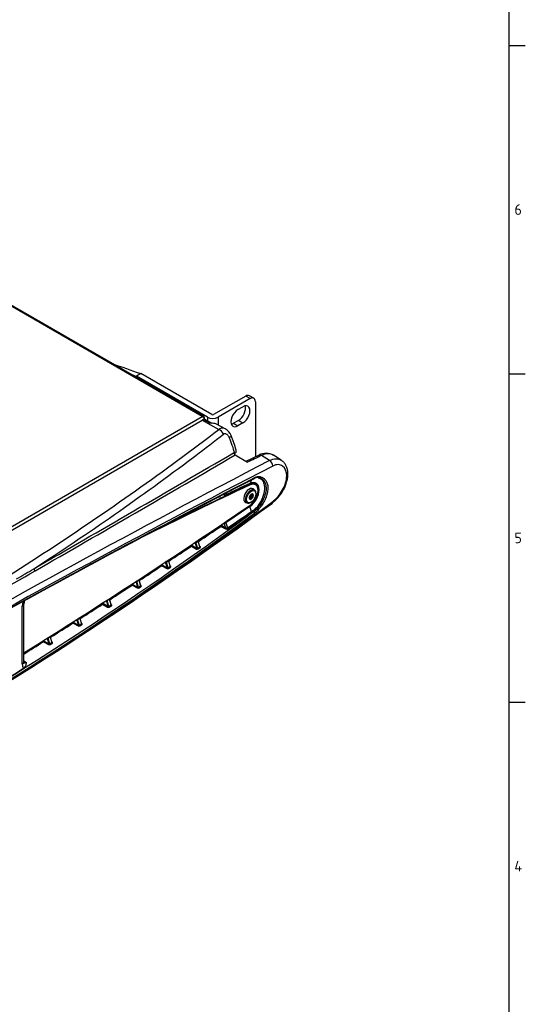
# Model space of a CAD drawing. Header units: millimetres. Extents: x 0 to 1188, y 0 to 840.
# Tile 20 of 21: x 1046 to 1188, y 289 to 566. Entities that reach past the tile are written whole.
import ezdxf

# ---------------------------------------------------------------- set-up
doc = ezdxf.new("R2010")
doc.units = ezdxf.units.MM
doc.layers.add('Bordo', color=7, linetype='Continuous')
doc.layers.add('DV4_Bordo', color=7, linetype='Continuous')

# ---------------------------------------------------------------- blocks, each defined once
blk = doc.blocks.new('SE3')
at = {"layer": 'DV4_Bordo', "color": 7}
for p, q in [((1097.76, 454.65), (929.92, 551.55)), ((1111.18, 459.65), (1109.94, 460.36)), ((883.39, 330.88), (1097.76, 454.65)), ((1099.2, 454.45), (1099.2, 453.37)), ((1102.17, 454.45), (1102.17, 452.28)), ((1097.75, 453.59), (1102.39, 451)), ((1106.52, 452.73), (1107.76, 452.02)), ((1107.91, 453.53), (1109.15, 452.82)), ((1095.17, 443.11), (1095.91, 443.67)), ((1116.67, 442.27), (1114.42, 443.67)), ((1111.05, 435.46), (1110.79, 435.61)), ((1111.18, 435.39), (1111.05, 435.46)), ((1111.58, 436.76), (1111.15, 435.82)), ((1104.6, 433.14), (1104.36, 432.6)), ((1111.26, 432.19), (1111.81, 431.87)), ((1111.41, 432.58), (1111.96, 432.26)), ((1111.69, 432.81), (1111.81, 432.75)), ((1111.13, 429.32), (1104.36, 424.75)), ((1110.91, 431.71), (1110.95, 431.68)), ((1111.08, 431.58), (1111.3, 431.45)), ((1111.61, 427.92), (1111.13, 429.32)), ((1095.95, 428.46), (1096.05, 428.68)), ((1096.65, 428.99), (1096.54, 428.75)), ((1110.59, 427.23), (1111.61, 427.92)), ((1102.99, 423.73), (1104.23, 423.03)), ((1104.34, 423.24), (1103.1, 423.94)), ((1103.9, 424.63), (1103.8, 424.68)), ((1104.34, 423.24), (1103.9, 424.63)), ((1104.36, 424.75), (1104.83, 423.31)), ((1094.68, 418.15), (1096.09, 417.36)), ((1096.2, 417.58), (1094.8, 418.37)), ((1095.53, 419.17), (1095.75, 419.01)), ((1095.95, 419.16), (1095.74, 419.31)), ((1095.75, 419.01), (1096.2, 417.58)), ((1096.47, 417.53), (1095.95, 419.16)), ((1096.34, 419.71), (1096.54, 419.55)), ((1096.54, 419.56), (1097.03, 417.9)), ((1097.14, 418.07), (1097.03, 418.14)), ((1086.38, 412.65), (1087.78, 411.85)), ((1087.89, 412.07), (1086.49, 412.86)), ((1087.22, 413.67), (1087.45, 413.51)), ((1087.65, 413.66), (1087.44, 413.81)), ((1087.45, 413.51), (1087.89, 412.07)), ((1088.16, 412.02), (1087.65, 413.66)), ((1088.04, 414.21), (1088.24, 414.04)), ((1088.25, 414.05), (1088.72, 412.39)), ((1088.83, 412.55), (1088.73, 412.62)), ((1078.06, 407.2), (1079.47, 406.41)), ((1079.58, 406.63), (1078.18, 407.42)), ((1078.96, 408.2), (1079.14, 408.07)), ((1079.14, 408.07), (1079.58, 406.63)), ((1079.35, 408.22), (1079.18, 408.34)), ((1079.85, 406.57), (1079.35, 408.22)), ((1079.77, 408.74), (1079.94, 408.6)), ((1079.94, 408.6), (1080.41, 406.94)), ((1080.52, 407.1), (1080.42, 407.17)), ((1069.75, 401.83), (1071.15, 401.04)), ((1071.27, 401.25), (1069.86, 402.04)), ((1070.67, 402.82), (1070.84, 402.7)), ((1070.84, 402.7), (1071.27, 401.25)), ((1071.04, 402.85), (1070.89, 402.96)), ((1071.53, 401.2), (1071.04, 402.85)), ((1071.64, 403.23), (1072.09, 401.56)), ((1072.2, 401.72), (1072.1, 401.78)), ((1047.18, 384.96), (1047.18, 401.25)), ((1061.43, 396.52), (1062.83, 395.73)), ((1062.95, 395.94), (1061.54, 396.73)), ((1062.34, 397.53), (1062.53, 397.39)), ((1062.53, 397.39), (1062.95, 395.94)), ((1062.73, 397.54), (1062.56, 397.67)), ((1063.21, 395.88), (1062.73, 397.54)), ((1063.15, 398.05), (1063.32, 397.91)), ((1063.33, 397.92), (1063.77, 396.24)), ((1063.88, 396.4), (1063.79, 396.46)), ((1053.1, 391.28), (1054.51, 390.48)), ((1054.62, 390.7), (1053.22, 391.49)), ((1054.05, 392.27), (1054.21, 392.16)), ((1054.21, 392.16), (1054.62, 390.7)), ((1054.42, 392.3), (1054.27, 392.41)), ((1054.89, 390.64), (1054.42, 392.3)), ((1054.86, 392.79), (1055.01, 392.67)), ((1055.01, 392.67), (1055.45, 390.99)), ((1055.56, 391.15), (1055.47, 391.21)), ((1047.59, 385.94), (1048.32, 385.49))]:
    blk.add_line(p, q, dxfattribs=at)
at = {"layer": 'DV4_Bordo', "color": 7, "linetype": 'Continuous'}
for p, q in [((1098.15, 454.68), (930.3, 551.59)), ((1080.47, 466.68), (1079.24, 465.97)), ((1099.2, 454.45), (1079.24, 465.97)), ((1100.44, 455.16), (1080.47, 466.68)), ((1109.94, 460.36), (1100.93, 455.16)), ((1112.23, 459.75), (1110.99, 460.46)), ((1111.18, 459.65), (1102.17, 454.45)), ((1107.76, 456.59), (1109.15, 457.39)), ((1112.66, 458.79), (1112.66, 443.27)), ((1098.31, 454.33), (1098.31, 453.7)), ((884.79, 330.63), (1097.75, 453.59)), ((1100.25, 452.77), (1098.49, 453.78)), ((1104.19, 451.15), (1101.74, 452.51)), ((1107.91, 453.53), (1106.52, 452.73)), ((1109.15, 452.82), (1107.76, 452.02)), ((1106.73, 444.09), (1106.89, 444.21)), ((1107, 443.82), (1110.42, 441.77)), ((1113.7, 443.76), (1110.01, 442.02)), ((1119.95, 442.33), (1117.76, 443.73)), ((1104.29, 432.52), (1111.07, 435.74)), ((1112.57, 435.51), (1112.08, 435.8)), ((1112.7, 435.44), (1112.57, 435.51)), ((1102.55, 432.07), (1102.74, 431.97)), ((1103.7, 432.67), (1103.97, 432.53)), ((1111.81, 432.56), (1111.54, 432.72)), ((1111.87, 434.29), (1112.4, 433.99)), ((1112.84, 433.02), (1112.84, 432.85)), ((1110.3, 430.35), (1109.77, 430.65)), ((1110.91, 431.76), (1111.01, 431.7)), ((1111.05, 431.94), (1111.6, 431.63)), ((1111.5, 430.54), (1111.35, 430.45)), ((1095.72, 428.51), (1095.88, 428.45)), ((1095.95, 428.46), (1095.95, 428.46)), ((1096.54, 428.74), (1096.54, 428.75)), ((1096.6, 428.81), (1096.68, 429.01)), ((1095.95, 419.16), (1095.95, 419.16)), ((1096.61, 419.59), (1096.41, 419.75)), ((1096.54, 419.56), (1096.54, 419.55)), ((1097.06, 418.03), (1096.61, 419.59)), ((1087.65, 413.66), (1087.65, 413.66)), ((1088.31, 414.08), (1088.1, 414.25)), ((1088.25, 414.05), (1088.24, 414.04)), ((1088.76, 412.52), (1088.31, 414.08)), ((1079.35, 408.22), (1079.35, 408.22)), ((1080.01, 408.63), (1079.83, 408.78)), ((1079.94, 408.6), (1079.94, 408.6)), ((1080.45, 407.07), (1080.01, 408.63)), ((1047.59, 385.54), (1047.59, 401.82)), ((1071.04, 402.85), (1071.04, 402.85)), ((1071.7, 403.26), (1071.55, 403.38)), ((1071.64, 403.23), (1071.63, 403.22)), ((1072.13, 401.68), (1071.7, 403.25)), ((1062.73, 397.54), (1062.73, 397.54)), ((1063.39, 397.94), (1063.22, 398.09)), ((1063.33, 397.92), (1063.32, 397.91)), ((1063.81, 396.37), (1063.39, 397.94)), ((1054.42, 392.3), (1054.42, 392.3)), ((1055.08, 392.7), (1054.92, 392.83)), ((1055.01, 392.67), (1055.01, 392.67)), ((1055.49, 391.12), (1055.08, 392.7))]:
    blk.add_line(p, q, dxfattribs=at)
for centre, radius, start, end in [((1100.06, 451.42), 1.37, 85.4332, 100.8657), ((1099.06, 433.1), 19.69, 83.4255, 87.8416), ((1102.46, 447.99), 3.59, 20.427, 61.2334), ((1074.91, 435.98), 33.65, 15.8685, 23.2288), ((1107.6, 444.73), 1.09, 195.7035, 236.5401), ((1115.67, 440.26), 4.02, 58.6672, 119.4515), ((2211.8, -1706.71), 2409.34, 117.15175, 121.92509), ((1113.4, 434.82), 2.62, 82.5954, 118.0826), ((1104.14, 432.83), 0.35, 241.5504, 295.5853), ((1117.08, 429.8), 6.49, 156.95, 160.6379), ((1111.72, 432.08), 0.67, 140.4298, 156.8576), ((411.2, 1391.5), 1192.76, 300.01634, 306.30639), ((1111.54, 431.71), 0.632, 157.8186, 177.6303), ((1111.68, 431.74), 0.142, 237.0004, 322.8632), ((1111.65, 431.77), 0.186, 322.1317, 32.9672), ((1097.97, 416.19), 3.59, 124.1189, 128.153), ((1097, 417.99), 0.075, 33.8566, 34.1271), ((1089.55, 410.83), 3.41, 123.8073, 128.0655), ((1088.69, 412.47), 0.0765, 34.203, 34.5344), ((1081.14, 405.52), 3.24, 123.4948, 127.978), ((1080.38, 407.02), 0.078, 34.5234, 34.9172), ((1050.41, 401.67), 2.83, 156.5161, 176.844), ((1072.73, 400.26), 3.09, 123.1814, 127.8903), ((1072.07, 401.64), 0.0795, 34.8175, 35.2746), ((1064.33, 395.06), 2.95, 122.867, 127.8026), ((1055.94, 389.92), 2.82, 122.5518, 127.7148)]:
    blk.add_arc(centre, radius, start, end, dxfattribs=at)
at = {"layer": 'DV4_Bordo', "color": 7}
for centre, radius, start, end in [((772.46, 870), 535.15, 307.1865, 308.2444), ((1072.49, 434.72), 35.69, 15.4237, 23.0531), ((-3780.08, 8791.22), 9672.02, 299.961998, 300.346886), ((627.46, 1064.73), 777.93, 302.93202, 306.95862), ((-4683.26, 10366.34), 11488.41, 299.941631, 300.265607), ((2491.27, -2201.3), 2979.59, 117.47351, 119.87334), ((2407.69, -2055.34), 2809.74, 117.33271, 119.87569), ((1113.68, 435.1), 2.59, 81.5855, 119.5624), ((2262.97, -1800.61), 2516.4, 117.20827, 121.77971), ((429.3, 1362.63), 1158.5, 299.97459, 306.44948), ((1108.75, 433.17), 5.96, 302.9761, 325.5427), ((1108.05, 433.75), 7.19, 305.23, 324.8556), ((1107.17, 434.4), 8.71, 307.1859, 324.5143), ((461.75, 1309.28), 1095.91, 293.57683, 306.42317), ((459.04, 1313.94), 1100.75, 293.69104, 306.30896), ((405.51, 1458.21), 1249.42, 304.04937, 304.36931), ((1118.85, 417.28), 12.87, 122.2025, 124.2247), ((1125.14, 408.86), 23, 124.2392, 125.3327), ((1104.44, 426.1), 2.78, 231.4572, 238.49), ((1104.39, 426.07), 2.48, 233.6336, 238.6728), ((1104.05, 423.26), 0.289, 307.7434, 357.3161), ((1105.41, 423.51), 0.613, 199.1257, 236.379), ((1096.13, 420.51), 2.76, 230.1055, 238.4241), ((1096.08, 420.48), 2.47, 232.2267, 238.6061), ((1096.33, 417.82), 0.517, 242.2109, 299.9077), ((1087.81, 414.98), 2.74, 229.8657, 238.3579), ((1087.77, 414.95), 2.45, 231.9628, 238.5391), ((-600.61, 3300.3), 3327.74, 298.81814, 299.75267), ((497.66, 1341.83), 1081.87, 300.42407, 300.72278), ((1088.02, 412.31), 0.52, 242.1555, 299.5088), ((1079.5, 409.52), 2.73, 230.9515, 238.2914), ((1079.45, 409.5), 2.44, 233.1602, 238.4718), ((1079.71, 406.87), 0.523, 242.1001, 299.1081), ((1071.17, 404.13), 2.71, 230.6344, 238.2245), ((1071.13, 404.11), 2.42, 232.9386, 238.4041), ((1087.79, 423.08), 25.6, 230.4531, 230.8578), ((1071.4, 401.5), 0.526, 242.0448, 298.7058), ((1062.85, 398.81), 2.69, 229.9235, 238.1574), ((1062.81, 398.78), 2.41, 232.1562, 238.3363), ((1063.08, 396.19), 0.529, 241.9895, 298.3018), ((1054.52, 393.55), 2.68, 230.5786, 238.0901), ((1054.48, 393.53), 2.39, 232.8768, 238.2681), ((1054.76, 390.95), 0.532, 241.9331, 297.8972)]:
    blk.add_arc(centre, radius, start, end, dxfattribs=at)
at = {"layer": 'DV4_Bordo', "color": 7, "linetype": 'Continuous'}
for centre, major_axis, ratio, start_param, end_param in [((1009.36, 910.4), (251.65, -435.87), 0.57735, -0.607432, -0.584224), ((1008.12, 909.68), (251.65, -435.87), 0.57735, -0.588759, -0.584224), ((1109.94, 458.65), (-1.05, -1.82), 0.57735, 3.141593, 3.926991), ((1111.18, 457.93), (-1.05, -1.82), 0.57735, 2.356194, 3.926991), ((1107.91, 455.82), (-1.4, -2.42), 0.57735, 0.785398, 2.683831), ((1109.15, 455.1), (-1.4, -2.42), 0.57735, 0.785398, 3.926991), ((1097.76, 454.02), (-0.385, -0.667), 0.57735, 2.356194, 3.926991), ((1097.76, 454.02), (-0.385, 0.667), 0.57735, 4.073514, 5.497787), ((1100.68, 455.3), (2.1, 0), 0.57735, 3.926991, 5.497787), ((1100.68, 455.3), (0.35, 0), 0.57735, 3.926991, 5.497787), ((1107.76, 454.3), (1.4, 2.42), 0.57735, 0.785398, 3.926991), ((1097.75, 450.73), (1.75, 3.03), 0.577702, 0.646422, 0.78616), ((1100.01, 449.47), (-1.75, -3.03), 0.57461, 3.149378, 3.373879), ((1106.52, 455.02), (1.4, 2.42), 0.57735, 3.599355, 3.926991), ((1003.7, -954.67), (816.78, 1414.71), 0.57735, 0.692221, 0.718738), ((1003.58, -954.6), (816.78, 1414.71), 0.57735, 0.692221, 0.714782), ((1003.58, -954.6), (816.78, 1414.71), 0.57735, 0.692221, 0.714782), ((1110.82, 432.48), (-1.75, -3.03), 0.57735, 3.141593, 3.833813), ((1110.82, 432.48), (-1.75, -3.03), 0.57735, 3.141593, 3.833813), ((1110.95, 432.41), (-1.75, -3.03), 0.57735, 0.878557, 3.833813), ((1110.33, 432.77), (-1.75, -3.03), 0.57735, 3.141593, 3.383084), ((1110.33, 432.76), (-1.88, -3.26), 0.57735, 2.754681, 3.141593), ((1110.66, 432.57), (-1.88, -3.26), 0.57735, 3.141593, 3.176126), ((1110.95, 432.41), (1.1, 1.91), 0.57735, 0, 3.437349), ((1111.35, 432.17), (-1.05, -1.82), 0.57735, 2.356194, 6.283185), ((1111.5, 432.08), (-0.42, -0.727), 0.57735, 4.45059, 5.497787), ((1111.5, 432.08), (0.42, 0.727), 0.57735, 0.261799, 1.308997), ((1110.82, 432.47), (1.05, 1.82), 0.57735, 0, 0.444582), ((1111.5, 432.08), (-0.42, -0.727), 0.57735, 2.356194, 3.403392), ((1111.5, 432.08), (0.42, 0.727), 0.57735, 4.45059, 5.497787), ((1110.82, 432.48), (-1.1, -1.91), 0.57735, 2.818254, 3.085444), ((1110.95, 432.41), (1.1, 1.91), 0.57735, 5.959846, 6.283185), ((1003.72, 1695.68), (-816.78, -1414.71), 0.57735, 0.82338, 0.878557), ((1110.82, 432.47), (1.05, 1.82), 0.57735, 2.774743, 3.141593), ((1110.82, 432.48), (-1.1, -1.91), 0.57735, 0.056149, 0.295756), ((1111.35, 432.17), (-1.05, -1.82), 0.57735, 0, 0.785398), ((1111.5, 432.08), (0.42, 0.727), 0.57735, 2.356194, 3.403392), ((1111.5, 432.08), (-0.42, -0.727), 0.57735, 0.261799, 1.308997), ((1116.55, 431.44), (-0.83, 1.13), 0.548748, 3.153186, 3.192388), ((1007.67, 1704.47), (-823.31, -1426.01), 0.57735, 0.751151, 0.819645)]:
    blk.add_ellipse(centre, major_axis=major_axis, ratio=ratio, start_param=start_param, end_param=end_param, dxfattribs=at)
at = {"layer": 'DV4_Bordo', "color": 7}
for centre, major_axis, ratio, start_param, end_param in [((1111.99, 442.79), (-100.26, 58.77), 0.021221, -1.436445, -1.419361), ((1102.36, 449.3), (1.28, -1.66), 0.651585, 1.324273, 2.25604), ((1103.9, 448.43), (-1.93, -0.82), 0.199635, 2.310961, 3.139578), ((1001.46, -1052.81), (880.14, 1524.37), 0.577353, 0.694545, 0.697769), ((1114.3, 442.5), (0.6, -1.27), 0.627366, 2.371051, 3.141888), ((1113.94, 437.33), (-3.73, -6.45), 0.57735, 3.116897, 3.83611), ((1116.55, 441.1), (0.65, -1.24), 0.651651, 0.941326, 2.344856), ((1113.8, 437.76), (0.059, 0.345), 0.789854, 3.11771, 4.547261), ((1005.46, -962.59), (822.39, 1424.42), 0.577351, 0.694407, 0.700265), ((1110.92, 436.06), (-0.149, 0.317), 0.627426, 3.142011, 3.627757), ((1110.89, 432.43), (-1.99, -3.46), 0.57735, 0.870753, 3.835995), ((1112.15, 437.45), (-0.161, 0.311), 0.651573, 3.106681, 4.08471), ((1110.66, 432.57), (-1.88, -3.26), 0.57735, 2.609395, 3.141593), ((1113.67, 437.07), (-0.059, -0.345), 0.799599, 3.117203, 4.076537), ((1104.14, 432.83), (0.167, 0.308), 0.555195, 2.290885, 3.141593), ((1104.14, 432.83), (-0.321, 0.14), 0.704926, 1.079066, 2.605031), ((1104.14, 432.83), (-0.151, 0.316), 0.624354, 3.141593, 3.624276), ((1110.91, 429.37), (-0.196, 0.29), 0.526029, 4.236871, 5.078798), ((1113.85, 429.72), (-0.287, 0.201), 0.125374, 0.969834, 1.933693), ((1114, 429.51), (-0.283, 0.206), 0.117834, 3.647431, 5.077727), ((1116.55, 431.44), (-0.83, 1.13), 0.548748, 3.192388, 3.732797), ((587.13, 1935.62), (-141.22, -1696.77), 0.738014, 0.535643, 0.54067), ((1110.82, 427.19), (-0.198, 0.289), 0.524039, 1.092487, 2.288042), ((1111.84, 427.88), (-0.197, 0.289), 0.525082, 1.093946, 2.207044), ((1112.21, 428.12), (-0.186, 0.297), 0.507626, 1.11174, 2.182338), ((1112.18, 427.63), (-0.208, 0.281), 0.545173, 3.7349, 5.283177), ((1004.42, 1706.36), (-823.25, -1425.91), 0.577351, 0.864694, 0.870159), ((1102.98, 423.86), (0.086, 0.152), 0.542593, 4.006115, 5.541228), ((1104.14, 424.79), (-0.333, -0.107), 0.378041, 0.659994, 2.185885), ((1104.14, 424.79), (0.165, 0.309), 0.558628, 1.977624, 2.387881), ((1104.14, 424.79), (-0.196, 0.29), 0.526029, 4.236871, 4.986709), ((1004.42, 1706.36), (-823.25, -1425.91), 0.577351, 0.857546, 0.863004), ((1094.68, 418.29), (-0.086, -0.152), 0.54254, 0.857568, 2.39268), ((1096.08, 417.5), (-0.086, -0.152), 0.542541, 0.857607, 2.39268), ((1096.58, 417.51), (-0.097, 0.146), 0.530695, 1.098451, 2.294001), ((1097.14, 417.88), (-0.097, 0.146), 0.530395, 1.098245, 2.293796), ((1097.13, 418.21), (0.096, 0.147), 0.579546, 3.369663, 4.036506), ((1004.42, 1706.36), (-823.25, -1425.91), 0.57735, 0.850399, 0.855848), ((1086.37, 412.78), (0.086, 0.152), 0.54249, 3.992205, 5.527318), ((1050.84, 411.81), (-0.35, 0.606), 0.620123, 1.243851, 2.32077), ((1087.77, 411.99), (0.086, 0.152), 0.54249, 3.992244, 5.527317), ((1088.27, 412), (-0.096, 0.146), 0.535122, 1.101526, 2.297076), ((1088.83, 412.37), (-0.096, 0.146), 0.534824, 1.101317, 2.296868), ((1088.82, 412.69), (0.096, 0.147), 0.579805, 3.370788, 4.029346), ((1004.42, 1706.36), (-823.25, -1425.91), 0.57735, 0.843251, 0.848692), ((1078.06, 407.34), (0.086, 0.152), 0.542441, 3.985251, 5.520363), ((1080.51, 407.24), (0.096, 0.147), 0.580063, 3.371972, 4.022185), ((1079.46, 406.55), (0.086, 0.152), 0.542442, 3.98529, 5.520363), ((1079.96, 406.55), (-0.095, 0.147), 0.539521, 1.104647, 2.300197), ((1080.52, 406.92), (-0.096, 0.147), 0.539225, 1.104435, 2.299985), ((1049.25, 402.45), (-1.46, -2.54), 0.57735, 4.981008, 5.497787), ((1046.19, 401.82), (-1.4, 0), 0.57735, 2.356194, 3.137034), ((1004.42, 1706.36), (-823.25, -1425.91), 0.57735, 0.836103, 0.841536), ((1069.74, 401.97), (0.086, 0.152), 0.542394, 3.978296, 5.513409), ((1072.21, 401.54), (-0.095, 0.147), 0.543598, 1.107599, 2.30315), ((1072.2, 401.86), (0.096, 0.147), 0.580321, 3.373215, 4.015022), ((1071.15, 401.17), (0.086, 0.152), 0.542394, 3.978335, 5.513408), ((1071.65, 401.18), (-0.095, 0.147), 0.543892, 1.107815, 2.303365), ((1004.42, 1706.36), (-823.25, -1425.91), 0.57735, 0.828955, 0.83438), ((1061.42, 396.66), (0.086, 0.152), 0.542348, 3.971342, 5.506455), ((1063.89, 396.22), (-0.094, 0.148), 0.547944, 1.110811, 2.306361), ((1063.88, 396.54), (0.096, 0.147), 0.580579, 3.374515, 4.007857), ((1062.83, 395.86), (0.086, 0.152), 0.542349, 3.971381, 5.506454), ((1063.33, 395.86), (-0.094, 0.148), 0.548236, 1.111029, 2.30658), ((1004.42, 1706.36), (-823.25, -1425.92), 0.57735, 0.82248, 0.827223), ((1053.1, 391.42), (-0.086, -0.152), 0.542305, 0.822795, 2.357908), ((1054.51, 390.62), (-0.086, -0.152), 0.542305, 0.822834, 2.357908), ((1055, 390.62), (0.093, -0.148), 0.552552, 4.255884, 5.451435), ((1055.57, 390.97), (0.093, -0.148), 0.552262, 4.255662, 5.451213), ((1055.56, 391.29), (0.096, 0.147), 0.580837, 3.375983, 4.000691), ((1046.19, 385.54), (-1.4, 0), 0.57735, 2.356194, 3.141593), ((1049.25, 386.16), (-1.46, -2.54), 0.57735, 5.497787, 6.096513), ((1048.28, 386.72), (0.76, 1.32), 0.57735, 3.235469, 3.962742)]:
    blk.add_ellipse(centre, major_axis=major_axis, ratio=ratio, start_param=start_param, end_param=end_param, dxfattribs=at)
at = {"layer": 'DV4_Bordo', "color": 7, "linetype": 'Continuous'}
blk.add_ellipse((1111.5, 432.08), major_axis=(0.94, 1.64), ratio=0.57735, dxfattribs=at)
for points, knots in [([(1098.1, 453.76), (1098.19, 453.8), (1098.27, 453.81), (1098.41, 453.81), (1098.46, 453.79), (1098.51, 453.77)], [0, 0, 0, 0, 0.575397, 0.575397, 1, 1, 1, 1]), ([(1106.89, 444.21), (1106.98, 444.27), (1107.05, 444.34), (1107.17, 444.49), (1107.21, 444.56), (1107.28, 444.72), (1107.3, 444.8), (1107.32, 444.96), (1107.31, 445.04), (1107.29, 445.14), (1107.29, 445.16), (1107.28, 445.17)], [0, 0, 0, 0, 0.23791, 0.23791, 0.47582, 0.47582, 0.71373, 0.71373, 0.95164, 0.95164, 1, 1, 1, 1]), ([(1117.38, 430.33), (1117.61, 430.5), (1118.08, 430.85), (1118.86, 431.63), (1119.63, 432.56), (1120.33, 433.59), (1120.92, 434.69), (1121.38, 435.83), (1121.7, 436.99), (1121.84, 438.14), (1121.8, 439.25), (1121.57, 440.25), (1121.18, 441.09), (1120.64, 441.82), (1120.21, 442.14), (1119.95, 442.34)], [0, 0, 0, 0, 0.05792, 0.138109, 0.216946, 0.296591, 0.376081, 0.456796, 0.537749, 0.620224, 0.702236, 0.784789, 0.856517, 0.92596, 1, 1, 1, 1]), ([(1111.07, 435.74), (1111.19, 435.79), (1111.46, 435.91), (1111.92, 435.99), (1112.29, 435.96), (1112.43, 435.86), (1112.48, 435.83)], [0, 0, 0, 0, 0.181159, 0.528727, 0.87947, 1, 1, 1, 1]), ([(1111.26, 432.19), (1111.27, 432.17), (1111.28, 432.15), (1111.29, 432.13), (1111.29, 432.11), (1111.29, 432.09), (1111.29, 432.07), (1111.29, 432.05), (1111.28, 432.03), (1111.28, 432.01), (1111.27, 431.99), (1111.26, 431.98), (1111.25, 431.97), (1111.23, 431.95), (1111.22, 431.94), (1111.21, 431.93), (1111.19, 431.93), (1111.18, 431.92), (1111.16, 431.92), (1111.15, 431.92), (1111.13, 431.92), (1111.12, 431.92), (1111.1, 431.92), (1111.08, 431.93), (1111.07, 431.94), (1111.06, 431.94), (1111.06, 431.94), (1111.06, 431.94)], [0, 0, 0, 0, 0.139131, 0.139131, 0.139131, 0.279448, 0.279448, 0.279448, 0.406906, 0.406906, 0.406906, 0.522048, 0.522048, 0.522048, 0.631471, 0.631471, 0.631471, 0.741661, 0.741661, 0.741661, 0.85807, 0.85807, 0.85807, 0.985066, 0.985066, 0.985066, 1, 1, 1, 1]), ([(1111.3, 432.59), (1111.3, 432.59), (1111.29, 432.59), (1111.25, 432.56), (1111.23, 432.53), (1111.2, 432.5)], [0, 0, 0, 0, 0.5, 0.5, 1, 1, 1, 1]), ([(1111.41, 432.58), (1111.37, 432.56), (1111.34, 432.54), (1111.27, 432.49), (1111.24, 432.46), (1111.22, 432.38), (1111.21, 432.34), (1111.22, 432.26), (1111.24, 432.22), (1111.26, 432.19)], [0, 0, 0, 0, 0.25, 0.25, 0.5, 0.5, 0.75, 0.75, 1, 1, 1, 1]), ([(1111.61, 432.76), (1111.57, 432.74), (1111.54, 432.71), (1111.47, 432.67), (1111.43, 432.65), (1111.37, 432.61), (1111.35, 432.6), (1111.32, 432.59), (1111.31, 432.59), (1111.3, 432.59)], [0, 0, 0, 0, 0.25, 0.25, 0.5, 0.5, 0.75, 0.75, 1, 1, 1, 1]), ([(1111.55, 432.72), (1111.55, 432.71), (1111.54, 432.7), (1111.54, 432.69), (1111.53, 432.67), (1111.52, 432.66), (1111.51, 432.65), (1111.5, 432.63), (1111.49, 432.62), (1111.47, 432.61), (1111.46, 432.6), (1111.44, 432.59), (1111.42, 432.58), (1111.42, 432.58), (1111.41, 432.58), (1111.41, 432.58)], [0, 0, 0, 0, 0.1756078, 0.1756078, 0.1756078, 0.422104, 0.422104, 0.422104, 0.6825104, 0.6825104, 0.6825104, 0.9666016, 0.9666016, 0.9666016, 1, 1, 1, 1]), ([(1111.8, 432.85), (1111.77, 432.85), (1111.74, 432.84), (1111.67, 432.81), (1111.64, 432.79), (1111.61, 432.76)], [0, 0, 0, 0, 0.5, 0.5, 1, 1, 1, 1]), ([(1111.96, 432.53), (1111.92, 432.53), (1111.88, 432.54), (1111.82, 432.56), (1111.79, 432.58), (1111.76, 432.62), (1111.76, 432.64), (1111.77, 432.69), (1111.78, 432.72), (1111.81, 432.75)], [0, 0, 0, 0, 0.25, 0.25, 0.5, 0.5, 0.75, 0.75, 1, 1, 1, 1]), ([(1111.81, 431.87), (1111.78, 431.91), (1111.77, 431.94), (1111.76, 432.02), (1111.76, 432.06), (1111.79, 432.14), (1111.82, 432.18), (1111.88, 432.23), (1111.92, 432.25), (1111.96, 432.26)], [0, 0, 0, 0, 0.25, 0.25, 0.5, 0.5, 0.75, 0.75, 1, 1, 1, 1]), ([(1111.81, 432.75), (1111.83, 432.77), (1111.84, 432.79), (1111.83, 432.83), (1111.82, 432.84), (1111.8, 432.85)], [0, 0, 0, 0, 0.5, 0.5, 1, 1, 1, 1]), ([(1112.09, 432.42), (1112.09, 432.46), (1112.08, 432.48), (1112.03, 432.52), (1111.99, 432.53), (1111.96, 432.53)], [0, 0, 0, 0, 0.5, 0.5, 1, 1, 1, 1]), ([(1111.96, 432.26), (1111.99, 432.28), (1112.03, 432.3), (1112.08, 432.36), (1112.09, 432.39), (1112.09, 432.42)], [0, 0, 0, 0, 0.5, 0.5, 1, 1, 1, 1]), ([(1110.91, 431.74), (1110.91, 431.71), (1110.91, 431.68), (1110.93, 431.66), (1110.94, 431.67), (1110.95, 431.68)], [0, 0, 0, 0, 0.5, 0.5, 1, 1, 1, 1]), ([(1110.95, 431.68), (1110.96, 431.7), (1110.98, 431.71), (1111, 431.71), (1111.02, 431.7), (1111.05, 431.65), (1111.06, 431.62), (1111.09, 431.55), (1111.1, 431.51), (1111.1, 431.47)], [0, 0, 0, 0, 0.25, 0.25, 0.5, 0.5, 0.75, 0.75, 1, 1, 1, 1]), ([(1111.1, 431.47), (1111.11, 431.43), (1111.12, 431.39), (1111.16, 431.34), (1111.18, 431.32), (1111.2, 431.32)], [0, 0, 0, 0, 0.5, 0.5, 1, 1, 1, 1]), ([(1111.2, 431.32), (1111.23, 431.31), (1111.25, 431.33), (1111.29, 431.38), (1111.3, 431.41), (1111.3, 431.45)], [0, 0, 0, 0, 0.5, 0.5, 1, 1, 1, 1]), ([(1111.3, 431.45), (1111.31, 431.49), (1111.32, 431.53), (1111.35, 431.6), (1111.37, 431.62), (1111.43, 431.66), (1111.47, 431.67), (1111.54, 431.66), (1111.57, 431.64), (1111.61, 431.62)], [0, 0, 0, 0, 0.25, 0.25, 0.5, 0.5, 0.75, 0.75, 1, 1, 1, 1]), ([(1095.95, 428.46), (1095.92, 428.44), (1095.88, 428.45), (1095.8, 428.49), (1095.77, 428.53), (1095.75, 428.57)], [0, 0, 0, 0, 0.5, 0.5, 1, 1, 1, 1]), ([(1104.83, 423.31), (1104.75, 423.25), (1104.69, 423.22), (1104.54, 423.18), (1104.44, 423.17), (1104.34, 423.24)], [0, 0, 0, 0, 0.5, 0.5, 1, 1, 1, 1]), ([(1096.61, 419.59), (1096.61, 419.59), (1096.61, 419.59), (1096.6, 419.59), (1096.58, 419.58), (1096.54, 419.56)], [0, 0, 0, 0, 0.149337, 0.149337, 1, 1, 1, 1]), ([(1088.31, 414.08), (1088.31, 414.08), (1088.31, 414.08), (1088.3, 414.08), (1088.28, 414.07), (1088.25, 414.05)], [0, 0, 0, 0, 0.144962, 0.144962, 1, 1, 1, 1]), ([(1079.94, 408.6), (1079.98, 408.62), (1080, 408.63), (1080.01, 408.63), (1080.01, 408.63), (1080.01, 408.63)], [0, 0, 0, 0, 0.859419, 0.859419, 1, 1, 1, 1]), ([(1071.7, 403.26), (1071.7, 403.26), (1071.7, 403.26), (1071.69, 403.26), (1071.67, 403.25), (1071.64, 403.23)], [0, 0, 0, 0, 0.082936, 0.082936, 1, 1, 1, 1]), ([(1063.39, 397.94), (1063.39, 397.94), (1063.39, 397.94), (1063.38, 397.95), (1063.36, 397.94), (1063.33, 397.92)], [0, 0, 0, 0, 0.131797, 0.131797, 1, 1, 1, 1]), ([(1055.08, 392.7), (1055.08, 392.7), (1055.08, 392.7), (1055.07, 392.7), (1055.05, 392.69), (1055.01, 392.67)], [0, 0, 0, 0, 0.068593, 0.068593, 1, 1, 1, 1]), ([(1047.54, 383.82), (1047.71, 383.93), (1047.84, 384.05), (1048.06, 384.32), (1048.14, 384.46), (1048.24, 384.75), (1048.27, 384.9), (1048.31, 385.19), (1048.32, 385.34), (1048.32, 385.49)], [0, 0, 0, 0, 0.25, 0.25, 0.5, 0.5, 0.75, 0.75, 1, 1, 1, 1]), ([(1047.62, 385.29), (1047.62, 385.29), (1047.6, 385.32), (1047.59, 385.45), (1047.59, 385.54)], [0, 0, 0, 0, 0.478684, 1, 1, 1, 1])]:
    blk.add_open_spline(points, degree=3, knots=knots, dxfattribs=at)
at = {"layer": 'DV4_Bordo', "color": 7}
for points, degree in [([(1099.8, 452.77), (1099.97, 452.84), (1100.12, 452.84), (1100.24, 452.77)], 3), ([(1097.03, 417.9), (1096.75, 417.71), (1096.47, 417.53)], 2), ([(1096.59, 417.37), (1096.87, 417.56), (1097.15, 417.75)], 2), ([(1088.72, 412.39), (1088.44, 412.2), (1088.16, 412.02)], 2), ([(1088.28, 411.86), (1088.56, 412.05), (1088.84, 412.23)], 2), ([(1080.41, 406.94), (1080.13, 406.76), (1079.85, 406.57)], 2), ([(1079.97, 406.42), (1080.25, 406.6), (1080.53, 406.78)], 2), ([(1072.09, 401.56), (1071.81, 401.38), (1071.53, 401.2)], 2), ([(1071.65, 401.04), (1071.93, 401.22), (1072.21, 401.4)], 2), ([(1063.77, 396.24), (1063.49, 396.06), (1063.21, 395.88)], 2), ([(1063.33, 395.73), (1063.61, 395.91), (1063.89, 396.08)], 2), ([(1055.45, 390.99), (1055.17, 390.82), (1054.89, 390.64)], 2), ([(1055.01, 390.48), (1055.29, 390.66), (1055.57, 390.83)], 2)]:
    blk.add_open_spline(points, degree=degree, dxfattribs=at)
for points, knots in [([(889.11, 327.87), (899.19, 332.21), (909.09, 336.7), (928.6, 345.89), (938.2, 350.59), (966.58, 364.97), (984.94, 374.92), (1020.61, 395.51), (1037.88, 406.13), (1062.86, 422.56), (1071.02, 428.12), (1087.01, 439.42), (1094.82, 445.16), (1102.39, 451)], [0, 0, 0, 0, 0.125, 0.125, 0.25, 0.25, 0.5, 0.5, 0.75, 0.75, 0.875, 0.875, 1, 1, 1, 1]), ([(1104.19, 451.15), (1104.06, 451.22), (1103.93, 451.27), (1103.64, 451.34), (1103.49, 451.36), (1103.17, 451.34), (1103.01, 451.3), (1102.7, 451.19), (1102.54, 451.11), (1102.39, 451)], [0, 0, 0, 0, 0.234938, 0.234938, 0.489958, 0.489958, 0.744979, 0.744979, 1, 1, 1, 1]), ([(1103.73, 449.71), (1103.79, 449.76), (1103.86, 449.79), (1104.01, 449.83), (1104.09, 449.84), (1104.25, 449.82), (1104.33, 449.8), (1104.48, 449.73), (1104.56, 449.68), (1104.71, 449.57), (1104.78, 449.51), (1104.91, 449.38), (1104.97, 449.3), (1105.15, 449.06), (1105.25, 448.89), (1105.33, 448.7)], [0, 0, 0, 0, 0.125, 0.125, 0.25, 0.25, 0.375, 0.375, 0.5, 0.5, 0.625, 0.625, 0.75, 0.75, 1, 1, 1, 1]), ([(1116.67, 442.27), (1117.29, 442.58), (1117.9, 442.74), (1119.02, 442.75), (1119.52, 442.61), (1119.94, 442.34)], [0, 0, 0, 0, 0.515803, 0.515803, 1, 1, 1, 1]), ([(1117.58, 430.76), (1118.09, 431.13), (1118.59, 431.61), (1119.53, 432.71), (1119.96, 433.33), (1121.04, 435.27), (1121.46, 436.69), (1121.46, 439.12), (1121.04, 440.13), (1119.96, 440.93), (1119.53, 441.08), (1118.59, 441.1), (1118.09, 440.97), (1117.58, 440.71)], [0, 0, 0, 0, 0.125, 0.125, 0.25, 0.25, 0.5, 0.5, 0.75, 0.75, 0.875, 0.875, 1, 1, 1, 1]), ([(1114.06, 437.66), (1114.37, 437.6), (1114.65, 437.49), (1115.03, 437.24), (1115.15, 437.14), (1115.37, 436.93), (1115.47, 436.81), (1115.66, 436.54), (1115.74, 436.4), (1115.88, 436.09), (1115.95, 435.92), (1116.1, 435.4), (1116.16, 435.02), (1116.17, 434.41), (1116.17, 434.2), (1116.13, 433.77), (1116.1, 433.55), (1116.02, 433.11), (1115.97, 432.89), (1115.84, 432.43), (1115.77, 432.2), (1115.6, 431.75), (1115.51, 431.52), (1115.31, 431.07), (1115.19, 430.85), (1114.83, 430.18), (1114.56, 429.75), (1114.26, 429.34)], [0, 0, 0, 0, 0.125, 0.125, 0.1875, 0.1875, 0.25, 0.25, 0.3125, 0.3125, 0.375, 0.375, 0.5, 0.5, 0.5625, 0.5625, 0.625, 0.625, 0.6875, 0.6875, 0.75, 0.75, 0.8125, 0.8125, 0.875, 0.875, 1, 1, 1, 1]), ([(1113.67, 429.8), (1113.8, 429.99), (1113.92, 430.18), (1114.15, 430.57), (1114.26, 430.77), (1114.47, 431.17), (1114.56, 431.38), (1114.74, 431.8), (1114.82, 432), (1115.03, 432.63), (1115.14, 433.04), (1115.27, 433.85), (1115.3, 434.24), (1115.29, 434.8), (1115.28, 434.98), (1115.23, 435.32), (1115.2, 435.48), (1115.11, 435.79), (1115.06, 435.93), (1114.94, 436.21), (1114.87, 436.34), (1114.63, 436.69), (1114.44, 436.88), (1114, 437.17), (1113.75, 437.27), (1113.48, 437.32)], [0, 0, 0, 0, 0.0625, 0.0625, 0.125, 0.125, 0.1875, 0.1875, 0.25, 0.25, 0.375, 0.375, 0.5, 0.5, 0.5625, 0.5625, 0.625, 0.625, 0.6875, 0.6875, 0.75, 0.75, 0.875, 0.875, 1, 1, 1, 1]), ([(1113.73, 437.42), (1114.31, 437.32), (1114.79, 437), (1115.46, 436.02), (1115.65, 435.36), (1115.69, 433.82), (1115.54, 432.96), (1114.94, 431.25), (1114.48, 430.38), (1113.93, 429.61)], [0, 0, 0, 0, 0.25, 0.25, 0.5, 0.5, 0.75, 0.75, 1, 1, 1, 1]), ([(1111.83, 427.63), (1111.67, 427.51), (1111.51, 427.4), (1111.35, 427.28), (1111.18, 427.16), (1111.01, 427.04), (1110.84, 426.92)], [0, 0, 0, 0, 0.483077, 0.483077, 0.483077, 1, 1, 1, 1]), ([(1105.07, 423), (1105.05, 422.98), (1105.01, 422.96), (1104.96, 422.94), (1104.9, 422.92), (1104.83, 422.9), (1104.74, 422.89), (1104.59, 422.9), (1104.41, 422.94), (1104.29, 423), (1104.23, 423.03)], [0, 0, 0, 0, 0.077256, 0.149377, 0.21765, 0.283592, 0.387265, 0.509548, 0.738177, 1, 1, 1, 1]), ([(1096.47, 417.53), (1096.43, 417.5), (1096.38, 417.5), (1096.28, 417.52), (1096.24, 417.55), (1096.2, 417.58)], [0, 0, 0, 0, 0.5, 0.5, 1, 1, 1, 1]), ([(1097.06, 418.03), (1097.07, 418.03), (1097.07, 418.02), (1097.08, 417.97), (1097.06, 417.93), (1097.03, 417.9)], [0, 0, 0, 0, 0.133208, 0.133208, 1, 1, 1, 1]), ([(1097.15, 417.75), (1097.21, 417.79), (1097.25, 417.85), (1097.24, 417.97), (1097.2, 418.03), (1097.14, 418.07)], [0, 0, 0, 0, 0.5, 0.5, 1, 1, 1, 1]), ([(1088.16, 412.02), (1088.12, 411.99), (1088.07, 411.99), (1087.97, 412.01), (1087.93, 412.04), (1087.89, 412.07)], [0, 0, 0, 0, 0.5, 0.5, 1, 1, 1, 1]), ([(1088.76, 412.52), (1088.76, 412.51), (1088.76, 412.51), (1088.77, 412.46), (1088.76, 412.41), (1088.72, 412.39)], [0, 0, 0, 0, 0.128788, 0.128788, 1, 1, 1, 1]), ([(1088.84, 412.23), (1088.91, 412.28), (1088.94, 412.34), (1088.93, 412.46), (1088.89, 412.51), (1088.83, 412.55)], [0, 0, 0, 0, 0.5, 0.5, 1, 1, 1, 1]), ([(1080.45, 407.07), (1080.45, 407.06), (1080.45, 407.06), (1080.46, 407.01), (1080.45, 406.96), (1080.41, 406.94)], [0, 0, 0, 0, 0.124348, 0.124348, 1, 1, 1, 1]), ([(1080.53, 406.78), (1080.59, 406.83), (1080.63, 406.89), (1080.62, 407), (1080.58, 407.06), (1080.52, 407.1)], [0, 0, 0, 0, 0.5, 0.5, 1, 1, 1, 1]), ([(1079.85, 406.57), (1079.81, 406.55), (1079.76, 406.55), (1079.66, 406.57), (1079.62, 406.59), (1079.58, 406.63)], [0, 0, 0, 0, 0.5, 0.5, 1, 1, 1, 1]), ([(1072.13, 401.68), (1072.13, 401.68), (1072.13, 401.67), (1072.14, 401.63), (1072.13, 401.58), (1072.09, 401.56)], [0, 0, 0, 0, 0.119887, 0.119887, 1, 1, 1, 1]), ([(1072.21, 401.4), (1072.28, 401.44), (1072.31, 401.5), (1072.31, 401.62), (1072.27, 401.68), (1072.2, 401.72)], [0, 0, 0, 0, 0.5, 0.5, 1, 1, 1, 1]), ([(1071.53, 401.2), (1071.5, 401.17), (1071.44, 401.17), (1071.34, 401.19), (1071.3, 401.22), (1071.27, 401.25)], [0, 0, 0, 0, 0.5, 0.5, 1, 1, 1, 1]), ([(1063.81, 396.37), (1063.81, 396.36), (1063.81, 396.36), (1063.82, 396.31), (1063.81, 396.27), (1063.77, 396.24)], [0, 0, 0, 0, 0.115406, 0.115406, 1, 1, 1, 1]), ([(1063.89, 396.08), (1063.96, 396.13), (1063.99, 396.19), (1063.99, 396.3), (1063.95, 396.36), (1063.88, 396.4)], [0, 0, 0, 0, 0.5, 0.5, 1, 1, 1, 1]), ([(1063.21, 395.88), (1063.18, 395.86), (1063.12, 395.86), (1063.03, 395.88), (1062.98, 395.91), (1062.95, 395.94)], [0, 0, 0, 0, 0.5, 0.5, 1, 1, 1, 1]), ([(1054.89, 390.64), (1054.85, 390.62), (1054.8, 390.61), (1054.7, 390.64), (1054.66, 390.67), (1054.62, 390.7)], [0, 0, 0, 0, 0.5, 0.5, 1, 1, 1, 1]), ([(1055.49, 391.12), (1055.49, 391.11), (1055.49, 391.11), (1055.5, 391.08), (1055.5, 391.06), (1055.48, 391.02), (1055.47, 391), (1055.45, 390.99)], [0, 0, 0, 0, 0.107902, 0.107902, 0.553951, 0.553951, 1, 1, 1, 1]), ([(1055.57, 390.83), (1055.64, 390.88), (1055.67, 390.94), (1055.66, 391.05), (1055.62, 391.11), (1055.56, 391.15)], [0, 0, 0, 0, 0.5, 0.5, 1, 1, 1, 1])]:
    blk.add_open_spline(points, degree=3, knots=knots, dxfattribs=at)
at = {"layer": 'DV4_Bordo', "color": 7, "linetype": 'Continuous'}
for points, degree in [([(1111.06, 431.94), (1111.03, 431.96), (1111, 431.97), (1110.96, 431.98)], 3), ([(1096.54, 428.74), (1096.25, 428.6), (1095.95, 428.46)], 2), ([(1096.6, 428.81), (1096.59, 428.78), (1096.57, 428.76), (1096.54, 428.75)], 3), ([(1095.95, 419.16), (1096.25, 419.36), (1096.54, 419.55)], 2), ([(1087.65, 413.66), (1087.95, 413.85), (1088.24, 414.04)], 2), ([(1079.94, 408.6), (1079.64, 408.41), (1079.35, 408.22)], 2), ([(1071.63, 403.22), (1071.34, 403.04), (1071.04, 402.85)], 2), ([(1062.73, 397.54), (1063.03, 397.73), (1063.32, 397.91)], 2), ([(1054.42, 392.3), (1054.71, 392.49), (1055.01, 392.67)], 2)]:
    blk.add_open_spline(points, degree=degree, dxfattribs=at)
blk = doc.blocks.new('SE5')
at = {"layer": 'Bordo', "color": 7, "linetype": 'Continuous'}
for p, q in [((1184, 559), (1188.5, 559)), ((1184, 466.67), (1188.5, 466.67)), ((1184, 374.33), (1188.5, 374.33))]:
    blk.add_line(p, q, dxfattribs=at)
blk = doc.blocks.new('SE4')
at = {"layer": 'Bordo'}
blk.add_blockref('SE5', (0, 0), dxfattribs=at)
blk = doc.blocks.new('SE13')
at = {"layer": 'Bordo', "char_height": 3, "width": 4.9926, "attachment_point": 5}
for s, insert in [('{\\fSolid Edge ISO|b1||i0||c0|p34;\\C7;\\H3.;\\W1.;6}', (1186.5, 512.83)), ('{\\fSolid Edge ISO|b1||i0||c0|p34;\\C7;\\H3.;\\W1.;5}', (1186.5, 420.5)), ('{\\fSolid Edge ISO|b1||i0||c0|p34;\\C7;\\H3.;\\W1.;4}', (1186.5, 328.17))]:
    blk.add_mtext(s, dxfattribs=dict(at, insert=insert))
blk = doc.blocks.new('SE12')
at = {"layer": 'Bordo'}
blk.add_blockref('SE13', (0, 0), dxfattribs=at)

msp = doc.modelspace()

# ---------------------------------------------------------------- linework, layer by layer
at = {"layer": 'Bordo', "color": 7, "linetype": 'Continuous'}
msp.add_line((1184, 5), (1184, 836), dxfattribs=at)

# ---------------------------------------------------------------- block references
for name in ['SE4', 'SE12']:
    msp.add_blockref(name, (0, 0))
at = {"layer": 'Bordo'}
msp.add_blockref('SE3', (0, 0), dxfattribs=at)

doc.saveas('drawing.dxf')
